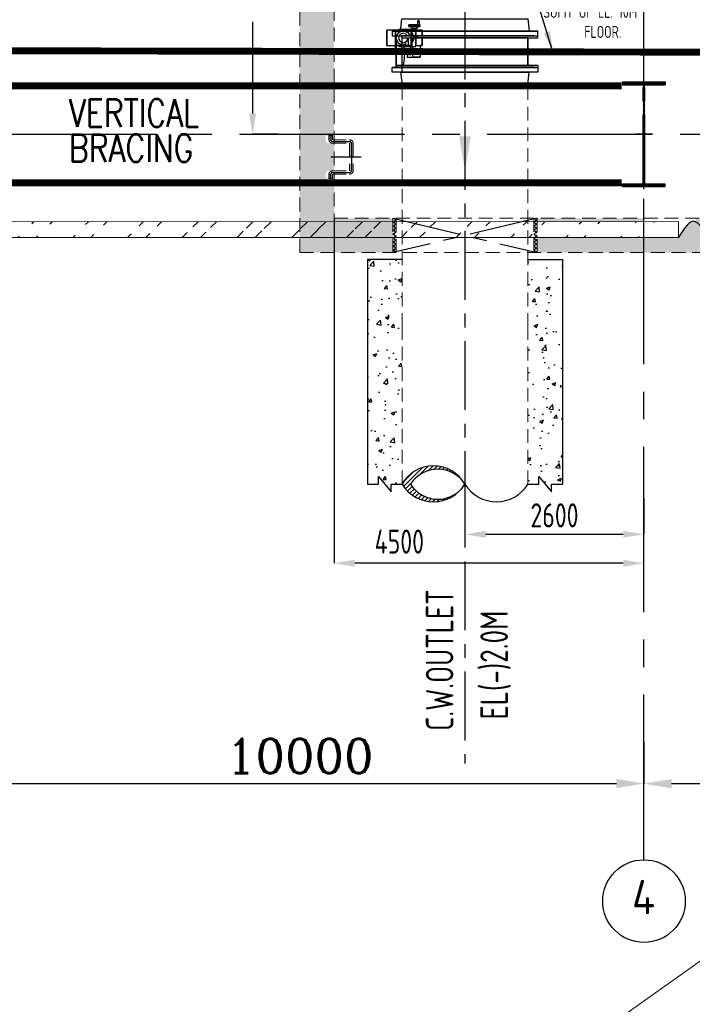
# Model space of a CAD drawing. Extents: x -7650383 to 4934791, y -137560 to 1826789.
# Tile 27 of 256: x 220324 to 230093, y 456442 to 470746. Entities that reach past the tile are written whole.
import ezdxf
from ezdxf.enums import TextEntityAlignment as Align

# ---------------------------------------------------------------- set-up
doc = ezdxf.new("R2010")
doc.units = 0
doc.header["$LTSCALE"] = 800
doc.header["$MEASUREMENT"] = 0
for name, pattern in [('CENTER', [2, 1.25, -0.25, 0.25, -0.25]), ('CENTER2', [1.125, 0.75, -0.125, 0.125, -0.125]), ('DASHDOT', [1, 0.5, -0.25, 0, -0.25]), ('HIDDEN', [0.375, 0.25, -0.125])]:
    doc.linetypes.add(name, pattern=pattern)
doc.layers.get('0').update_dxf_attribs({"linetype": 'CONTINUOUS'})
for name, color, linetype in [('0-7-COL', 2, 'CENTER'), ('BLDG', 2, 'CONTINUOUS'), ('CENTER', 2, 'CENTER'), ('COL', 1, 'CENTER'), ('CWPIPEI', 4, 'CONTINUOUS'), ('GRID', 8, 'CENTER'), ('HATCH', 9, 'CONTINUOUS'), ('STR', 2, 'CONTINUOUS'), ('T', 3, 'CONTINUOUS'), ('TEXT', 3, 'CONTINUOUS')]:
    doc.layers.add(name, color=color, linetype=linetype)
for name, color, linetype, lineweight in [('DIM', 4, 'CONTINUOUS', 13), ('EQP0', 8, 'HIDDEN', 9), ('STAIR', 4, 'CONTINUOUS', 13), ('WALL', 6, 'CONTINUOUS', 18)]:
    doc.layers.add(name, color=color, linetype=linetype, lineweight=lineweight)
doc.styles.add('ROMANC', font='romanc')
doc.styles.add('ROMANS', font='ISO9.shx', dxfattribs={"width": 0.8})
doc.styles.add('S1', font='SIMPLEX.SHX', dxfattribs={"height": 200})
doc.styles.add('S3', font='ROMANS1.SHX', dxfattribs={"width": 0.8})
doc.styles.get("Standard").update_dxf_attribs({"font": 'ISO9'})
doc.dimstyles.get("Standard").update_dxf_attribs({"dimtxt": 0.18, "dimasz": 0.18, "dimexe": 0.18, "dimexo": 0.0625, "dimgap": 0.09, "dimtad": 0, "dimtih": 1, "dimtoh": 1, "dimdec": 4, "dimzin": 0, "dimdsep": 46, "dimtxsty": 'Standard', "dimcen": 0.09, "dimadec": 0, "dimazin": 0, "dimtfac": 1, "dimtdec": 4, "dimtofl": 0, "dimtmove": 0, "dimatfit": 3, "dimfxl": 1, "dimtolj": 1, "dimtzin": 0, "dimarcsym": 0})
doc.dimstyles.new('STANDARD$0', dxfattribs={"dimtxt": 250, "dimasz": 200, "dimexe": 0, "dimexo": 0, "dimgap": 100, "dimtad": 1, "dimdec": 0, "dimzin": 0, "dimdsep": 46, "dimtxsty": 'S1', "dimcen": 0, "dimadec": 0, "dimazin": 0, "dimtfac": 1, "dimtdec": 0, "dimtmove": 2, "dimatfit": 3, "dimfxl": 1, "dimtolj": 1, "dimtzin": 0, "dimarcsym": 0})
pattern_1 = [(45, (322651.97, -823002.334), (29.1681547, -29.1681547), []), (315, (322651.97, -823002.334), (-29.1681547, -29.1681547), [])]

# ---------------------------------------------------------------- blocks, each defined once
blk = doc.blocks.new('*D349')
at = {"layer": 'DIM', "color": 9, "lineweight": -2, "transparency": 16777216}
for p, q in [((224891, 467862), (224891, 462850)), ((229091, 462850), (225191, 462850)), ((229391, 462739), (229391, 462850))]:
    blk.add_line(p, q, dxfattribs=at)
at = {"layer": 'DIM', "color": 9, "transparency": 16777216}
for points in [[(225191, 462900), (225191, 462800), (224891, 462850)], [(229091, 462900), (229091, 462800), (229391, 462850)]]:
    blk.add_solid(points, dxfattribs=at)
at = {"layer": 'DIM', "transparency": 16777216, "insert": (225838, 463164), "char_height": 350, "attachment_point": 5, "style": 'ROMANS'}
blk.add_mtext('\\A1;4500', dxfattribs=at)
blk = doc.blocks.new('*D371')
at = {"layer": 'DIM', "color": 9, "lineweight": -2, "transparency": 16777216}
for p, q in [((223714, 472627), (223708, 472627)), ((223708, 472327), (223708, 471983)), ((223708, 469382), (223708, 470716)), ((224077, 469082), (223708, 469082))]:
    blk.add_line(p, q, dxfattribs=at)
at = {"layer": 'DIM', "color": 9, "transparency": 16777216}
for points in [[(223658, 472327), (223758, 472327), (223708, 472627)], [(223658, 469382), (223758, 469382), (223708, 469082)]]:
    blk.add_solid(points, dxfattribs=at)
at = {"layer": 'DIM', "transparency": 16777216, "insert": (223739, 471350), "char_height": 350, "attachment_point": 5, "rotation": 90, "style": 'ROMANS'}
blk.add_mtext('\\A1;3545\\P(TYP)', dxfattribs=at)
blk = doc.blocks.new('*D373')
at = {"layer": 'DIM', "color": 9, "lineweight": -2, "transparency": 16777216}
for p, q in [((229391, 463798), (229391, 463270)), ((226791, 463710), (226791, 463270)), ((227091, 463270), (229091, 463270))]:
    blk.add_line(p, q, dxfattribs=at)
at = {"layer": 'DIM', "color": 9, "transparency": 16777216}
for points in [[(227091, 463320), (227091, 463220), (226791, 463270)], [(229091, 463320), (229091, 463220), (229391, 463270)]]:
    blk.add_solid(points, dxfattribs=at)
at = {"layer": 'DIM', "transparency": 16777216, "insert": (228091, 463545), "char_height": 350, "attachment_point": 5, "style": 'ROMANS'}
blk.add_mtext('\\A1;2600', dxfattribs=at)
blk = doc.blocks.new('A$C41E52089')
at = {"layer": 'COL'}
h = blk.add_hatch(dxfattribs=at)
h.set_pattern_fill('ANSI31', color=256, scale=100, style=0)
h.paths.add_polyline_path([(310, -720), (0, -720), (0, -760), (310, -760)])
h.paths.add_polyline_path([(0, -720), (-310, -720), (-310, -760), (0, -760)])
h.paths.add_polyline_path([(0, 0), (-13, 0), (-13, -720), (0, -720)])
h.paths.add_polyline_path([(0, 720), (-13, 720), (-13, 0), (0, 0)])
h.paths.add_polyline_path([(12, 0), (0, 0), (0, -720), (12, -720)])
h.paths.add_polyline_path([(12, 720), (0, 720), (0, 0), (12, 0)])
h.paths.add_polyline_path([(310, 760), (0, 760), (0, 720), (12, 720), (310, 720)])
h.paths.add_polyline_path([(0, 760), (-310, 760), (-310, 720), (0, 720)])
for p, q in [((-310, 760), (310, 760)), ((-310, 760), (-310, 720)), ((-310, 720), (310, 720)), ((-13, -720), (-13, 720)), ((12, -720), (12, 720)), ((310, 760), (310, 720)), ((-310, -720), (310, -720)), ((-310, -760), (-310, -720)), ((-310, -760), (310, -760)), ((310, -760), (310, -720))]:
    blk.add_line(p, q, dxfattribs=at)
at = {"layer": 'COL', "color": 2}
for p, q in [((0, -800), (0, 800)), ((123, 0), (-123, 0))]:
    blk.add_line(p, q, dxfattribs=at)
blk = doc.blocks.new('*D216')
at = {"layer": 'DIM', "color": 4, "linetype": 'Continuous', "lineweight": -2, "transparency": 16777216}
blk.add_line((219791, 459649), (228991, 459649), dxfattribs=at)
at = {"layer": 'DIM', "color": 4, "linetype": 'Continuous', "transparency": 16777216}
for points in [[(219791, 459716), (219791, 459582), (219391, 459649)], [(228991, 459716), (228991, 459582), (229391, 459649)]]:
    blk.add_solid(points, dxfattribs=at)
at = {"layer": 'DIM', "linetype": 'Continuous', "transparency": 16777216, "insert": (224391, 460049), "char_height": 500, "attachment_point": 5, "style": 'ROMANC'}
blk.add_mtext('\\A1;10000', dxfattribs=at)
blk = doc.blocks.new('PIPECUT')
h = blk.add_hatch()
h.set_pattern_fill('ANSI31', color=9, scale=0.2, angle=180, style=0)
h.set_pattern_definition([(225, (-34534.742475, -48482.33709), (0.01767766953, -0.01767766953), [])])
h.paths.add_polyline_path([(0, 0, -0.552818), (0.4319, 0, -0.552129), (0, 0, 0.585634), (0.5, 0, 0.553556)])
for centre, radius, start, end in [((-0.25, -0.1566), 0.295, 32.06621, 147.93379), ((0.25, -0.1566), 0.295, 32.06607, 147.93393), ((0.2159, -0.1356), 0.255, 32.13078, 147.86922), ((0.2159, 0.1359), 0.2552, 212.19123, 327.80877), ((0.25, 0.1402), 0.2866, 209.29064, 330.70936)]:
    blk.add_arc(centre, radius, start, end)
blk = doc.blocks.new('A$C0BD465DE')
at = {"layer": 'CWPIPEI', "ltscale": 0.5}
h = blk.add_hatch(dxfattribs=at)
h.set_pattern_fill('AR-CONC', color=0, scale=100)
h.set_pattern_definition([(50, (-56184, -61953.53), (717.26, -62.752), [75, -825]), (355, (-56184, -61953.5), (-138.7513, 752.192), [60, -660]), (100.4514, (-56124.25, -61958.76), (578.509, 689.44), [63.74, -701.142]), (46.1842, (-56184, -61753.5), (1067.241, -165.519), [112.5, -1237.5]), (96.6356, (-56095.1, -61767.3), (934.662, 974.119), [95.61, -1051.714]), (351.1842, (-56184, -61753.5), (934.662, 974.119), [90, -990]), (21, (-56084, -61803.53), (596.907, -402.619), [75, -825]), (326, (-56084, -61803.5), (243.3153, 725.15), [60, -660]), (71.4514, (-56034.3, -61837.1), (840.2224, 322.531), [63.74, -701.142]), (37.5, (-56184.02, -61953.53), (12.15986, 332.89385), [0, -652, 0, -670, 0, -662.5]), (7.5, (-56184.02, -61953.53), (263.0695, 394.4117), [0, -382, 0, -637, 0, -252.5]), (327.5, (-56407.02, -61953.53), (533.8224, -22.5549), [0, -250, 0, -780, 0, -1035]), (317.5, (-56507.02, -61953.53), (583.1862, 100.105), [0, -325, 0, -518, 0, -735])])
h.paths.add_polyline_path([(4800, -6652), (4400, -6652), (4400, -7550), (5700, -7550), (5750, -7550), (5750, -7150), (4800, -7150)])
h.paths.add_polyline_path([(8320, -7150), (5750, -7150), (5750, -7550), (8320, -7550)])
h.paths.add_polyline_path([(12750, -7150), (8320, -7150), (8320, -7550), (12250, -7550), (12250, -13000), (12750, -13000)])
h.paths.add_polyline_path([(12900, -14366), (9400, -14500), (9400, -14720), (12900, -14720)])
h.paths.add_polyline_path([(12900, -14332), (12900, -13000), (12250, -13000), (12250, -14220), (9400, -14220), (9400, -14427)])
h.paths.add_polyline_path([(7301, -14500), (3750, -14500), (3750, -14270), (7301, -14270), (7301, -14220), (3500, -14220), (3500, -14720), (7301, -14720)])
h.paths.add_polyline_path([(3500, -14220), (2865, -14220), (2865, -14720), (3500, -14720)])
edge = h.paths.add_edge_path()
edge.add_line((766, -14220), (250, -14220))
edge.add_line((250, -14220), (250, -14295))
edge.add_line((250, -14295), (312, -14295))
edge.add_line((312, -14295), (312, -14345))
edge.add_line((312, -14345), (250, -14345))
edge.add_arc((250, -14295), 50, 180, 270, ccw=False)
edge.add_line((200, -14295), (200, -14220))
edge.add_line((200, -14220), (0, -14220))
edge.add_line((0, -14220), (0, -14720))
edge.add_line((0, -14720), (766, -14720))
edge.add_line((766, -14720), (766, -14220))
edge = h.paths.add_edge_path(flags=17)
edge.add_spline(control_points=[(0, -14270), (0, -14270), (-83, -14270), (-250, -14730), (-500, -14040), (-672, -14514), (-760, -14499), (-765, -14497)], knot_values=[5095.586331, 5095.586331, 5095.586331, 5095.586331, 5265.43921, 5435.292087, 5774.997842, 6114.703597, 6135.662009, 6135.662009, 6135.662009, 6135.662009], degree=3, periodic=0)
edge.add_line((-765, -14498), (-765, -14720))
edge.add_line((-765, -14720), (0, -14720))
edge.add_line((0, -14720), (0, -14270))
edge = h.paths.add_edge_path()
edge.add_line((0, -14270), (0, -14220))
edge.add_line((0, -14220), (-200, -14220))
edge.add_line((-200, -14220), (-200, -14295))
edge.add_arc((-250, -14295), 50, -90, 0, ccw=False)
edge.add_line((-250, -14345), (-311, -14345))
edge.add_line((-311, -14345), (-311, -14295))
edge.add_line((-311, -14295), (-250, -14295))
edge.add_line((-250, -14295), (-250, -14220))
edge.add_line((-250, -14220), (-765, -14220))
edge.add_line((-765, -14220), (-765, -14720))
edge.add_line((-765, -14720), (0, -14720))
edge.add_line((0, -14720), (0, -14270))
h.paths.add_polyline_path([(-2864, -14220), (-3500, -14220), (-3500, -14720), (-2864, -14720)])
edge = h.paths.add_edge_path()
edge.add_spline(control_points=[(-3500, -14270), (-3500, -14270), (-3583, -14234), (-3667, -14367), (-3750, -14500)], knot_values=[9851.466902, 9851.466902, 9851.466902, 9851.466902, 10021.319784, 10191.172664, 10191.172664, 10191.172664, 10191.172664], degree=3, periodic=0)
edge.add_line((-3750, -14500), (-4250, -14500))
edge.add_line((-4250, -14500), (-4250, -14720))
edge.add_line((-4250, -14720), (-3500, -14720))
edge.add_line((-3500, -14720), (-3500, -14270))
h.paths.add_polyline_path([(-4250, -14500), (-5800, -14500), (-5800, -14720), (-4250, -14720)])
h.paths.add_polyline_path([(-4250, -14220), (-5800, -14220), (-5800, -14270), (-4250, -14270)])
h.paths.add_polyline_path([(-9249, -14720), (-7899, -14720), (-7899, -14270), (-9249, -14170)])
edge = h.paths.add_edge_path()
edge.add_line((-8749, -13580), (-8824, -13580))
edge.add_line((-8824, -13580), (-8824, -13641))
edge.add_line((-8824, -13641), (-8874, -13641))
edge.add_line((-8874, -13641), (-8874, -13580))
edge.add_arc((-8824, -13580), 50, 90, 180, ccw=False)
edge.add_line((-8824, -13530), (-8749, -13530))
edge.add_line((-8749, -13530), (-8749, -13130))
edge.add_line((-8749, -13130), (-8824, -13130))
edge.add_arc((-8824, -13080), 50, 180, 270, ccw=False)
edge.add_line((-8874, -13080), (-8874, -13019))
edge.add_line((-8874, -13019), (-8824, -13019))
edge.add_line((-8824, -13019), (-8824, -13080))
edge.add_line((-8824, -13080), (-8749, -13080))
edge.add_line((-8749, -13080), (-8750, -13000))
edge.add_line((-8750, -13000), (-9249, -13704))
edge.add_line((-9249, -13704), (-9249, -14170))
edge.add_line((-9249, -14170), (-7899, -14270))
edge.add_line((-7899, -14270), (-7899, -14220))
edge.add_line((-7899, -14220), (-8749, -14220))
edge.add_line((-8749, -14220), (-8749, -13580))
h.paths.add_polyline_path([(-4880, -7150), (-9249, -7150), (-9249, -13704), (-8750, -13000), (-8750, -7550), (-4880, -7550)])
h.paths.add_polyline_path([(-4400, -6661), (-4800, -6661), (-4800, -7150), (-4880, -7149), (-4880, -7547), (-4400, -7550)])
at = {"layer": 'EQP0'}
h = blk.add_hatch(dxfattribs=at)
h.set_pattern_fill('ACET-2D-ANSI37', color=256, scale=330, angle=450, style=0)
h.set_pattern_definition(pattern_1)
h.paths.add_polyline_path([(-7849, -14720), (-7899, -14720), (-7899, -14220), (-7849, -14220)])
h = blk.add_hatch(dxfattribs=at)
h.set_pattern_fill('ACET-2D-ANSI37', color=256, scale=330, angle=450, style=0)
h.set_pattern_definition(pattern_1)
h.paths.add_polyline_path([(-5850, -14720), (-5800, -14720), (-5800, -14220), (-5850, -14220)])
at = {"color": 2, "linetype": 'CENTER'}
for p, q in [((-8800, -13019), (-8800, -13080)), ((-8799, -13019), (-8799, -13080)), ((-8775, -13105), (-8525, -13105)), ((-8774, -13105), (-8524, -13105)), ((-8500, -13130), (-8500, -13530)), ((-8499, -13130), (-8499, -13530)), ((-8800, -13641), (-8800, -13580)), ((-8799, -13641), (-8799, -13580)), ((-8775, -13555), (-8525, -13555)), ((-8774, -13555), (-8524, -13555)), ((-7899, -14220), (-5800, -14720)), ((-5800, -14220), (-7899, -14720))]:
    blk.add_line(p, q, dxfattribs=at)
at = {"color": 8}
for p, q in [((-8800, -13330), (-8359, -13330)), ((-8799, -13330), (-8419, -13330))]:
    blk.add_line(p, q, dxfattribs=at)
at = {"color": 2, "linetype": 'CENTER'}
for centre, start, end in [((-8775, -13080), 180, 270), ((-8774, -13080), 180, 270), ((-8525, -13130), 0, 90), ((-8524, -13130), 0, 90), ((-8775, -13580), 90, 180), ((-8774, -13580), 90, 180), ((-8525, -13530), 270, 0), ((-8524, -13530), 270, 0)]:
    blk.add_arc(centre, 25, start, end, dxfattribs=at)
at = {"layer": 'EQP0'}
for p, q in [((-9249, -14720), (-9249, -7150)), ((-8750, -7550), (-8750, -14220)), ((-8825, -13019), (-8825, -13080)), ((-8825, -13019), (-8775, -13019)), ((-8824, -13019), (-8824, -13080)), ((-8824, -13019), (-8774, -13019)), ((-8775, -13019), (-8775, -13080)), ((-8775, -13080), (-8525, -13080)), ((-8775, -13130), (-8525, -13130)), ((-8774, -13019), (-8774, -13080)), ((-8774, -13080), (-8524, -13080)), ((-8774, -13130), (-8524, -13130)), ((-8525, -13130), (-8525, -13530)), ((-8524, -13130), (-8524, -13530)), ((-8475, -13130), (-8475, -13530)), ((-8474, -13130), (-8474, -13530)), ((-8825, -13641), (-8825, -13580)), ((-8824, -13641), (-8824, -13580)), ((-8775, -13530), (-8525, -13530)), ((-8775, -13580), (-8525, -13580)), ((-8775, -13641), (-8775, -13580)), ((-8774, -13530), (-8524, -13530)), ((-8774, -13580), (-8524, -13580)), ((-8774, -13641), (-8774, -13580)), ((-8825, -13641), (-8775, -13641)), ((-8824, -13641), (-8774, -13641)), ((-8750, -14220), (12250, -14220)), ((-7899, -14220), (-7899, -14720)), ((-7899, -14220), (-7899, -14720)), ((-7849, -14720), (-7849, -14220)), ((-5850, -14720), (-5850, -14220)), ((-5800, -14220), (-5800, -14720)), ((-5800, -14220), (-5800, -14720)), ((-9249, -14720), (12751, -14720))]:
    blk.add_line(p, q, dxfattribs=at)
for centre, start, end in [((-8775, -13080), 180, 270), ((-8774, -13080), 180, 270), ((-8525, -13130), 0, 90), ((-8524, -13130), 0, 90), ((-8775, -13580), 90, 180), ((-8774, -13580), 90, 180), ((-8525, -13530), 270, 0), ((-8524, -13530), 270, 0)]:
    blk.add_arc(centre, 50, start, end, dxfattribs=at)
blk = doc.blocks.new('A$C3D4354C1')
at = {"layer": 'CWPIPEI', "ltscale": 0.5}
h = blk.add_hatch(dxfattribs=at)
h.set_pattern_fill('AR-CONC', color=0, scale=75)
h.set_pattern_definition([(50, (43178.28, 47097), (537.9451, -47.064), [56.25, -618.75]), (355, (43178.3, 47097), (-104.0635, 564.144), [45, -495]), (100.45144, (43223.1, 47093.1), (433.8816, 517.08), [47.805, -525.8566]), (46.1842, (43178.3, 47247), (800.431, -124.1395), [84.375, -928.125]), (96.6356, (43245, 47236.65), (700.9965, 730.589), [71.708, -788.785]), (351.1842, (43178.3, 47247), (700.996, 730.589), [67.5, -742.5]), (21, (43253.28, 47209.5), (447.6803, -301.9642), [56.25, -618.75]), (326, (43253.3, 47209.5), (182.4865, 543.8625), [45, -495]), (71.45144, (43290.6, 47184.33), (630.1668, 241.8984), [47.805, -525.8566]), (37.5, (43178.28, 47097), (9.1199, 249.6704), [0, -489, 0, -502.5, 0, -496.875]), (7.5, (43178.28, 47097), (197.3022, 295.8088), [0, -286.5, 0, -477.75, 0, -189.375]), (327.5, (43011.03, 47097), (400.3668, -16.91615), [0, -187.5, 0, -585, 0, -776.25]), (317.5, (42936.03, 47097), (437.3896, 75.0787), [0, -243.75, 0, -388.5, 0, -551.25])])
h.paths.add_polyline_path([(-5435, -1820), (-5935, -1820), (-5935, -5095), (-5779, -5095), (-5779, -4983), (-5592, -5208), (-5592, -5095), (-5435, -5095)])
h.paths.add_polyline_path([(-7764, -1820), (-8264, -1820), (-8264, -5095), (-8108, -5095), (-8108, -4983), (-7921, -5208), (-7921, -5095), (-7764, -5095)])
h = blk.add_hatch(dxfattribs=at)
h.set_pattern_fill('AR-CONC', color=0, scale=75)
h.set_pattern_definition([(50, (48213.28, 47097), (537.9451, -47.064), [56.25, -618.75]), (355, (48213.3, 47097), (-104.0635, 564.144), [45, -495]), (100.45144, (48258.1, 47093.1), (433.8816, 517.08), [47.805, -525.8566]), (46.1842, (48213.3, 47247), (800.431, -124.1395), [84.375, -928.125]), (96.6356, (48280, 47236.65), (700.9965, 730.589), [71.708, -788.785]), (351.1842, (48213.3, 47247), (700.996, 730.589), [67.5, -742.5]), (21, (48288.28, 47209.5), (447.6803, -301.9642), [56.25, -618.75]), (326, (48288.3, 47209.5), (182.4865, 543.8625), [45, -495]), (71.45144, (48325.6, 47184.33), (630.1668, 241.8984), [47.805, -525.8566]), (37.5, (48213.28, 47097), (9.1199, 249.6704), [0, -489, 0, -502.5, 0, -496.875]), (7.5, (48213.28, 47097), (197.3022, 295.8088), [0, -286.5, 0, -477.75, 0, -189.375]), (327.5, (48046.03, 47097), (400.3668, -16.91615), [0, -187.5, 0, -585, 0, -776.25]), (317.5, (47971.03, 47097), (437.3896, 75.0787), [0, -243.75, 0, -388.5, 0, -551.25])])
h.paths.add_polyline_path([(-401, -1820), (-901, -1820), (-901, -5095), (-744, -5095), (-744, -4983), (-557, -5208), (-557, -5095), (-401, -5095)])
h.paths.add_polyline_path([(-2729, -1820), (-3229, -1820), (-3229, -5095), (-3073, -5095), (-3073, -4983), (-2886, -5208), (-2886, -5095), (-2729, -5095)])
h = blk.add_hatch(dxfattribs=at)
h.set_pattern_fill('AR-CONC', color=0, scale=75)
h.set_pattern_definition([(50, (51843.1, 47097.27), (537.9451, -47.064), [56.25, -618.75]), (355, (51843.1, 47097.3), (-104.0635, 564.144), [45, -495]), (100.45144, (51887.9, 47093.35), (433.8816, 517.08), [47.805, -525.8566]), (46.1842, (51843.1, 47247.3), (800.431, -124.1395), [84.375, -928.125]), (96.6356, (51909.8, 47236.9), (700.9965, 730.589), [71.708, -788.785]), (351.1842, (51843.1, 47247.3), (700.996, 730.589), [67.5, -742.5]), (21, (51918.1, 47209.77), (447.6803, -301.9642), [56.25, -618.75]), (326, (51918.1, 47209.8), (182.4865, 543.8625), [45, -495]), (71.45144, (51955.4, 47184.6), (630.1668, 241.8984), [47.805, -525.8566]), (37.5, (51843.1, 47097.27), (9.1199, 249.6704), [0, -489, 0, -502.5, 0, -496.875]), (7.5, (51843.1, 47097.27), (197.3022, 295.8088), [0, -286.5, 0, -477.75, 0, -189.375]), (327.5, (51675.84, 47097.27), (400.3668, -16.91615), [0, -187.5, 0, -585, 0, -776.25]), (317.5, (51600.84, 47097.27), (437.3896, 75.0787), [0, -243.75, 0, -388.5, 0, -551.25])])
h.paths.add_polyline_path([(3229, -1820), (2729, -1820), (2729, -5095), (2886, -5095), (2886, -4982), (3073, -5207), (3073, -5095), (3229, -5095)])
h.paths.add_polyline_path([(900, -1820), (400, -1820), (400, -5095), (557, -5095), (557, -4982), (744, -5207), (744, -5095), (900, -5095)])
h = blk.add_hatch(dxfattribs=at)
h.set_pattern_fill('AR-CONC', color=0, scale=75)
h.set_pattern_definition([(50, (58378.28, 47097), (537.9451, -47.064), [56.25, -618.75]), (355, (58378.3, 47097), (-104.0635, 564.144), [45, -495]), (100.45144, (58423.1, 47093.1), (433.8816, 517.08), [47.805, -525.8566]), (46.1842, (58378.3, 47247), (800.431, -124.1395), [84.375, -928.125]), (96.6356, (58445, 47236.65), (700.9965, 730.589), [71.708, -788.785]), (351.1842, (58378.3, 47247), (700.996, 730.589), [67.5, -742.5]), (21, (58453.28, 47209.5), (447.6803, -301.9642), [56.25, -618.75]), (326, (58453.3, 47209.5), (182.4865, 543.8625), [45, -495]), (71.45144, (58490.6, 47184.33), (630.1668, 241.8984), [47.805, -525.8566]), (37.5, (58378.28, 47097), (9.1199, 249.6704), [0, -489, 0, -502.5, 0, -496.875]), (7.5, (58378.28, 47097), (197.3022, 295.8088), [0, -286.5, 0, -477.75, 0, -189.375]), (327.5, (58211.03, 47097), (400.3668, -16.91615), [0, -187.5, 0, -585, 0, -776.25]), (317.5, (58136.03, 47097), (437.3896, 75.0787), [0, -243.75, 0, -388.5, 0, -551.25])])
h.paths.add_polyline_path([(9764, -1820), (9264, -1820), (9264, -5095), (9421, -5095), (9421, -4983), (9608, -5208), (9608, -5095), (9764, -5095)])
h.paths.add_polyline_path([(7435, -1820), (6935, -1820), (6935, -5095), (7092, -5095), (7092, -4983), (7279, -5208), (7279, -5095), (7435, -5095)])
at = {"ltscale": 0.5}
for p, q in [((-8264, -1820), (-8264, -5085)), ((-7764, -1820), (-8264, -1820)), ((-5935, -1820), (-5435, -1820)), ((-5435, -1820), (-5435, -5085)), ((-3229, -1820), (-2729, -1820)), ((-3229, -1820), (-3229, -5085)), ((-401, -1820), (-901, -1820)), ((-401, -1820), (-401, -5085)), ((400, -1820), (900, -1820)), ((400, -1820), (900, -1820)), ((400, -1820), (400, -5084)), ((2729, -1820), (3229, -1820)), ((3229, -1820), (3229, -5084)), ((6935, -1820), (7435, -1820)), ((6935, -1820), (6935, -5085)), ((9264, -1820), (9764, -1820)), ((9764, -1820), (9764, -5085))]:
    blk.add_line(p, q, dxfattribs=at)
for points in [[(-8264, -5085), (-8108, -5085), (-8108, -4972), (-7921, -5197), (-7921, -5085), (-7764, -5085)], [(-5935, -5085), (-5779, -5085), (-5779, -4972), (-5592, -5197), (-5592, -5085), (-5435, -5085)], [(-3229, -5085), (-3073, -5085), (-3073, -4972), (-2886, -5197), (-2886, -5085), (-2729, -5085)], [(-901, -5085), (-744, -5085), (-744, -4972), (-557, -5197), (-557, -5085), (-401, -5085)], [(400, -5084), (557, -5084), (557, -4972), (744, -5197), (744, -5084), (900, -5084)], [(2729, -5084), (2886, -5084), (2886, -4972), (3073, -5197), (3073, -5084), (3229, -5084)], [(6935, -5085), (7092, -5085), (7092, -4972), (7279, -5197), (7279, -5085), (7435, -5085)], [(9264, -5085), (9421, -5085), (9421, -4972), (9608, -5197), (9608, -5085), (9764, -5085)]]:
    blk.add_lwpolyline(points, dxfattribs=at)
blk = doc.blocks.new('*D293')
at = {"layer": 'DIM', "linetype": 'Continuous', "lineweight": -2, "transparency": 16777216}
for p, q in [((233641, 460332), (233641, 459647)), ((229391, 460256), (229391, 459647))]:
    blk.add_line(p, q, dxfattribs=at)
at = {"layer": 'DIM', "color": 4, "linetype": 'Continuous', "lineweight": -2, "transparency": 16777216}
blk.add_line((233241, 459647), (229791, 459647), dxfattribs=at)
at = {"layer": 'DIM', "color": 4, "linetype": 'Continuous', "transparency": 16777216}
for points in [[(229791, 459714), (229791, 459580), (229391, 459647)], [(233241, 459714), (233241, 459580), (233641, 459647)]]:
    blk.add_solid(points, dxfattribs=at)
at = {"layer": 'DIM', "linetype": 'Continuous', "transparency": 16777216, "insert": (231516, 459947), "char_height": 400, "attachment_point": 5, "style": 'ROMANS'}
blk.add_mtext('\\A1;4250', dxfattribs=at)

msp = doc.modelspace()

# ---------------------------------------------------------------- hatches: boundary and pattern name
at = {"layer": 'HATCH'}
h = msp.add_hatch(dxfattribs=at)
h.set_pattern_fill('ANSI32', color=256, scale=1500, style=0)
h.set_pattern_definition([(45, (201290.14, 372205.7), (-397.7476, 397.7476), []), (45, (201555.3, 372205.7), (-397.7476, 397.7476), [])])
edge = h.paths.add_edge_path()
edge.add_line((219276.2, 467811.7), (229891.2, 467811.6))
edge.add_line((219506.2, 467581.7), (229891.2, 467581.9))

# ---------------------------------------------------------------- linework, layer by layer
at = {"color": 2, "linetype": 'CENTER'}
msp.add_line((226791.2, 474076.3), (226791.2, 459942.4), dxfattribs=at)
at = {"layer": '0-7-COL', "color": 6, "linetype": 'Continuous'}
msp.add_circle((229391.2, 457941.2), 600, dxfattribs=at)
at = {"layer": 'BLDG'}
for p, q in [((225794.1, 470469.5), (225794.1, 470066.8)), ((225869.6, 470510.2), (225869.6, 470482.2)), ((227791.3, 470510.2), (225869.6, 470510.2)), ((225869.6, 470482.2), (227791.3, 470482.2)), ((227848.8, 470482.2), (227848.8, 470510.2)), ((225794.1, 470066.8), (225802.6, 470081.2)), ((225802.6, 470081.2), (227791.3, 470081.2)), ((227848.8, 470081.2), (227848.8, 470053.2))]:
    msp.add_line(p, q, dxfattribs=at)
at = {"layer": 'BLDG', "flags": 128}
for points in [[(225857.1, 470580.2), (225876.6, 470760.2), (227705.7, 470760.2), (227725.3, 470580.2)], [(225859.8, 470605.5), (226075.8, 470605.5), (226075.8, 470594.2), (226167.7, 470594.2), (226167.7, 470510.2), (226007.6, 470510.2), (226007.6, 470594.2), (225828.3, 470594.2)], [(226007.6, 470403.5), (226007.6, 470369.2), (225828.3, 470369.2), (225828.3, 470358), (226075.8, 470358), (226075.8, 470605.5), (225828.3, 470605.5), (225828.3, 470594.2), (226007.6, 470594.2), (226007.6, 470560), (226023.7, 470553.3), (226053.3, 470481.7), (226023.7, 470410.1), (226007.6, 470403.5)], [(225828.3, 470594.2), (225828.3, 470605.5), (225859.8, 470605.5)], [(225975.1, 470646.7), (225975.1, 470669.2), (226135.2, 470669.2), (226135.2, 470646.7), (225975.1, 470646.7)], [(226135.2, 470669.2), (225975.1, 470669.2)], [(225975.1, 470646.7), (226135.2, 470646.7)], [(226021.3, 470619.2), (226004.7, 470646.7), (226105.6, 470646.7), (226088.9, 470619.2)], [(226105.6, 470646.7), (226004.7, 470646.7)], [(226075.8, 470605.5), (226075.8, 470594.2), (226088.9, 470594.2), (226088.9, 470619.2), (226021.3, 470619.2), (226021.3, 470605.5), (226075.8, 470605.5)], [(226088.9, 470619.2), (226021.3, 470619.2)], [(226021.3, 470605.5), (226075.8, 470605.5), (226075.8, 470594.2), (226088.9, 470594.2)], [(226115, 470669.2), (226105.2, 470669.2), (226105.2, 470731.7), (226125.2, 470731.7), (226125.2, 470669.2), (226115, 470669.2)], [(226125.2, 470731.7), (226105.2, 470731.7)], [(226125.2, 470669.2), (226105.2, 470669.2)], [(225658.1, 470369.2), (225658.1, 470594.2)], [(225782.6, 470594.2), (225658.1, 470594.2), (225658.1, 470369.2), (225782.6, 470369.2)], [(227848.8, 470510.2), (227848.8, 470580.2), (225733.6, 470580.2), (225733.6, 470510.2), (227848.8, 470510.2)], [(225733.6, 470580.2), (227848.8, 470580.2)], [(225733.6, 470510.2), (227848.8, 470510.2)], [(225782.6, 470594.2), (225782.6, 470369.2)], [(225782.6, 470594.2), (225782.6, 470369.2)], [(225782.6, 470594.2), (225782.6, 470369.2), (226007.6, 470369.2), (226007.6, 470594.2), (225782.6, 470594.2)], [(225782.6, 470580.2), (225782.6, 470594.2), (225858.6, 470594.2)], [(225782.6, 470510.2), (225782.6, 470580.2)], [(225794.1, 470369.2), (225782.6, 470369.2), (225782.6, 470510.2)], [(225907.2, 470380.7), (225926.9, 470388.9), (225895.1, 470375.7), (225820.1, 470406.7), (225789, 470481.7), (225820.1, 470556.7), (225895.1, 470587.8), (225970.1, 470556.7), (225989.3, 470510.2), (225954, 470510.2), (225945.1, 470531.7), (225895.1, 470552.4), (225845.1, 470531.7), (225824.4, 470481.7), (225845.1, 470431.7), (225895.1, 470411), (225926.9, 470424.2), (225926.9, 470388.9)], [(225800.8, 470510.2), (225789, 470481.7), (225820.1, 470406.7), (225895.1, 470375.7), (225926.9, 470388.9), (225926.9, 470424.2)], [(225791.1, 470510.2), (225800.8, 470510.2)], [(225791.1, 470486.7), (225791.1, 470510.2), (225800.8, 470510.2)], [(225794.1, 470496.7), (225794.1, 470493.9), (225791.1, 470486.7)], [(225858.6, 470594.2), (226007.6, 470594.2), (226007.6, 470510.2), (225954, 470510.2), (225945.1, 470531.7), (225895.1, 470552.4), (225845.1, 470531.7), (225824.4, 470481.7), (225845.1, 470431.7), (225895.1, 470411), (225945.1, 470431.7), (225965.8, 470481.7), (225965.9, 470369.2), (225794.1, 470369.2)], [(225800.8, 470510.2), (225794.1, 470493.9)], [(225794.7, 470495.5), (225794.1, 470493.9), (225794.1, 470496.7), (225794.7, 470495.5)], [(225794.7, 470495.5), (225794.1, 470496.7), (225794.1, 470493.9)], [(225794.1, 470469.5), (225820.1, 470406.7), (225895.1, 470375.7), (225926.9, 470388.9)], [(227848.8, 470081.2), (225802.6, 470081.2), (225794.1, 470066.8), (225794.1, 470469.5), (225820.1, 470406.7), (225895.1, 470375.7), (225907.2, 470380.7), (225910.4, 470304.6)], [(225876.8, 470580.2), (225820.1, 470556.7), (225800.8, 470510.2)], [(225869.6, 470510.2), (225954, 470510.2), (225945.1, 470531.7), (225895.1, 470552.4), (225845.1, 470531.7), (225824.4, 470481.7), (225845.1, 470431.7), (225895.1, 470411), (225945.1, 470431.7), (225964.3, 470478.3)], [(225836.2, 470510.2), (225824.4, 470481.7), (225845.1, 470431.7), (225895.1, 470411), (225945.1, 470431.7), (225964.3, 470478.3), (225964.3, 470482.2)], [(225954, 470510.2), (225945.1, 470531.7), (225895.1, 470552.4), (225845.1, 470531.7), (225836.2, 470510.2)], [(225857.1, 470580.2), (227725.3, 470580.2)], [(227725.3, 470580.2), (225857.1, 470580.2)], [(225869.6, 470482.2), (227705.7, 470482.2)], [(227705.7, 470081.2), (227705.7, 470479.3), (225876.6, 470479.3), (225876.6, 469983.2)], [(225905.7, 470583.4), (225895.1, 470587.8), (225876.8, 470580.2)], [(225989.3, 470510.2), (225970.1, 470556.7), (225905.7, 470583.4)], [(225965.6, 470482.2), (225965.8, 470481.7), (225945.1, 470431.7), (225926.9, 470424.2)], [(225954, 470510.2), (225989.3, 470510.2)], [(225965.9, 470482.2), (225965.8, 470481.7)], [(226005.4, 470241.7), (226006.2, 470241.7), (226006.2, 470369.2), (226007.6, 470369.2), (226007.6, 470482.2), (226021.7, 470482.2)], [(226021.7, 470482.2), (226021.7, 470358), (226006.2, 470358), (226006.2, 470369.2), (226007.6, 470369.2), (226007.6, 470482.2), (226021.7, 470482.2)], [(226007.6, 470560), (226007.6, 470403.5), (226023.7, 470410.1), (226053.3, 470481.7), (226023.7, 470553.3), (226007.6, 470560)], [(226098.9, 470510.2), (226167.7, 470510.2), (226167.7, 470594.2), (226075.8, 470594.2), (226075.8, 470369.7), (226167.7, 470369.7), (226167.7, 470482.2), (226098.9, 470482.2), (227848.8, 470482.2)], [(226098.9, 470482.2), (226098.9, 470510.2), (227791.3, 470510.2)], [(227705.7, 470482.2), (226167.7, 470482.2), (226167.7, 470369.7), (226141.6, 470369.7)], [(227705.7, 470482.2), (227705.7, 470081.2)], [(225784, 470369.2), (226005.4, 470369.2), (226005.4, 470241.7), (225794.1, 470241.7)], [(225828.3, 470358), (226006.2, 470358), (226006.2, 470241.7), (225784, 470241.7), (225784, 470369.2), (225828.3, 470369.2), (225828.3, 470358)], [(225794.1, 470241.7), (225784, 470241.7), (225784, 470369.2)], [(225910.4, 470304.6), (225907.2, 470380.7)], [(225953.8, 470241.7), (226006.2, 470241.7), (226006.2, 470358), (226075.8, 470358), (226075.8, 470369.7), (226141.6, 470369.7), (226141.6, 470201.7)], [(226032.2, 470358), (226006.2, 470358), (226006.2, 470241.7), (225953.8, 470241.7), (225953.8, 470201.7), (226032.2, 470201.7), (226032.2, 470358)], [(226005.4, 470369.2), (225965.9, 470369.2)], [(226032.2, 470358), (226021.7, 470358)], [(225928.9, 470258.9), (225910.4, 470258.9), (225906.7, 470171.7), (225894, 470091.2), (225888.1, 470081.2)], [(225910.4, 470258.9), (225906.7, 470171.7), (225894, 470091.2), (225888.1, 470081.2)], [(225928.9, 470258.9), (225891.1, 470258.9), (225891.1, 470304.6), (225928.9, 470304.6)], [(225910.4, 470258.9), (225891.1, 470258.9), (225891.1, 470304.6), (225928.9, 470304.6)], [(225928.9, 470258.9), (225928.9, 470304.6), (225891.1, 470304.6), (225891.1, 470258.9), (225928.9, 470258.9)], [(225928.9, 470304.6), (225928.9, 470258.9), (225891.1, 470258.9), (225891.1, 470304.6), (225928.9, 470304.6)], [(225953.8, 470201.7), (226141.6, 470201.7), (226032.2, 470201.7)], [(227848.8, 470053.2), (225733.6, 470053.2)], [(227848.8, 470053.2), (227848.8, 469983.2), (225733.6, 469983.2), (225733.6, 470053.2), (227848.8, 470053.2)], [(225794.1, 470081.2), (225791.1, 470081.2)], [(225791.1, 470053.2), (225791.1, 470081.2), (225794.1, 470081.2)], [(225791.1, 470053.2), (227791.3, 470053.2)], [(227791.3, 470053.2), (225791.1, 470053.2)], [(225794.1, 470081.2), (225794.1, 470066.8)], [(225802.6, 470081.2), (227705.7, 470081.2)], [(225802.6, 470081.2), (227705.7, 470081.2)], [(225876.6, 470053.2), (225876.6, 470049.2), (227705.7, 470049.2), (227705.7, 470053.2), (225876.6, 470053.2), (227705.7, 470053.2)], [(227705.7, 470049.2), (225876.6, 470049.2)], [(226791.2, 470053.2), (226791.2, 470049.2)], [(227848.8, 469983.2), (225733.6, 469983.2)], [(227725.3, 469983.2), (225857.1, 469983.2), (227725.3, 469983.2)], [(225857.1, 469983.2), (225876.7, 469803.2), (227705.7, 469803.2), (227725.3, 469983.2)], [(225876.7, 469803.2), (227705.7, 469803.2)]]:
    msp.add_lwpolyline(points, dxfattribs=at)
at = {"layer": 'CENTER'}
msp.add_line((227956.4, 470281.7), (225683.9, 470281.7), dxfattribs=at)
at = {"layer": 'CENTER', "ltscale": 0.25, "const_width": 100, "flags": 128}
msp.add_lwpolyline([(219391.2, 470296.4), (243891.2, 470245.6)], dxfattribs=at)
at = {"layer": 'CWPIPEI', "ltscale": 0.5}
msp.add_spline([(237391.2, 467581.7), (237141.2, 467811.7), (236891.2, 467581.7), (236641.2, 467811.7), (236391.2, 467581.7), (236141.2, 467811.7), (235891.2, 467581.7), (235641.2, 467811.7), (235391.2, 467581.7), (235141.2, 467811.7), (234891.2, 467581.7), (234641.2, 467811.7), (234391.2, 467581.7), (234141.2, 467811.7), (233891.2, 467581.7), (233641.2, 467811.7), (233391.2, 467581.7), (233141.2, 467811.7), (232891.2, 467581.7), (232641.2, 467811.7), (232391.2, 467581.7), (232141.2, 467811.7), (231891.2, 467581.7), (231641.2, 467811.7), (231391.2, 467581.7), (231141.2, 467811.7), (230891.2, 467581.7), (230641.2, 467811.7), (230391.2, 467581.7), (230141.2, 467811.7), (229891.2, 467581.7)], degree=3, dxfattribs=at)
at = {"layer": 'EQP0', "color": 3, "linetype": 'HIDDEN'}
for p, q in [((225876.7, 466281.7), (225876.7, 469803.2)), ((227705.7, 466281.7), (227705.7, 469803.2)), ((225876.7, 463997), (225876.7, 466281.7)), ((227705.7, 463997), (227705.7, 466281.7))]:
    msp.add_line(p, q, dxfattribs=at)
at = {"layer": 'EQP0', "color": 3, "linetype": 'ByBlock'}
msp.add_solid([(226874.5, 469051.9), (226707.9, 469051.9), (226791.2, 468551.9)], dxfattribs=at)
at = {"layer": 'GRID', "linetype": 'CENTER2', "ltscale": 4}
for p, q in [((229391.2, 458541.2), (229391.2, 507092)), ((191114.6, 469081.7), (306850.7, 469081.7))]:
    msp.add_line(p, q, dxfattribs=at)
at = {"layer": 'STAIR'}
msp.add_line((355807.2, 546278.2), (178193.2, 420128.2), dxfattribs=at)
at = {"layer": 'STR', "color": 7, "linetype": 'DASHDOT', "const_width": 100}
for points in [[(219716.2, 469785.9), (229066.2, 469785.9)], [(219716.2, 468377.5), (229066.2, 468377.5)]]:
    msp.add_lwpolyline(points, dxfattribs=at)
at = {"layer": 'WALL'}
for p, q in [((229891.2, 467811.9), (219506.2, 467811.5)), ((229891.2, 467811.7), (229891.2, 467581.7)), ((229891.2, 467581.9), (219506.2, 467581.5))]:
    msp.add_line(p, q, dxfattribs=at)

# ---------------------------------------------------------------- block references
for name, p in [('A$C0BD465DE', (233641.2, 482081.7)), ('A$C3D4354C1', (233641.2, 469081.7))]:
    msp.add_blockref(name, p)
at = {"layer": 'COL'}
msp.add_blockref('A$C41E52089', (229391.2, 469081.7), dxfattribs=at)
at = {"layer": 'T', "xscale": 1829.000000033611, "yscale": 1829.000000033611, "zscale": 1829.000000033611, "rotation": 180}
msp.add_blockref('PIPECUT', (226791.2, 463997), dxfattribs=at)

# ---------------------------------------------------------------- texts
at = {"layer": '0-7-COL', "color": 6, "linetype": 'Continuous', "style": 'ROMANS'}
msp.add_text('4', height=500, dxfattribs=at).set_placement((229385.3, 458000.3), align=Align.MIDDLE)
at = {"layer": 'T', "style": 'S3', "width": 0.8}
for s, p in [('VERTICAL', (221037.8, 469190.3)), ('BRACING', (221037.8, 468680.3))]:
    msp.add_text(s, height=400, dxfattribs=at).set_placement(p)
at = {"layer": 'TEXT', "style": 'ROMANS', "width": 0.8}
for s, p in [('C.W.OUTLET', (226423.1, 461442.7)), ('EL(-)2.0M', (227214, 461370.3))]:
    msp.add_text(s, height=400, rotation=90, dxfattribs=at).set_placement(p, align=Align.MIDDLE)
at = {"layer": 'TEXT', "attachment_point": 1, "style": 'ROMANS'}
for s, insert, char_height, width in [('\\pi173.19;MONORAIL FOR \\P\\pi298.9;HANDLING OF \\P\\pi53.19;VACUUM PUMPS \\P\\pi98.904;FROM SOFIT OF \\P\\pi58.904;EL. 9.0M FLOOR', (220522.6, 474637.9), 300, 2986.379), ('\\pi244.39;MONORAIL FOR \\P\\pi124.39;HANDLING OF BF \\P\\pi301.06;VALVES FROM \\P\\pi77.725;SOFIT OF EL. 10M \\P\\pi674.39;FLOOR.', (227849.6, 471822.9), 175, 2028.783)]:
    msp.add_mtext(s, dxfattribs=dict(at, insert=insert, char_height=char_height, width=width))

# ---------------------------------------------------------------- dimensions: what is measured, and where the dimension line sits
at = {"layer": 'DIM'}
dim = msp.add_linear_dim(base=(223707.5, 469081.7), p1=(223714.2, 472626.7), p2=(224076.7, 469081.7), angle=90, text='<>\\X(TYP)', dimstyle='STANDARD$0', override={"dimtxt": 350, "dimasz": 300, "dimtxsty": 'ROMANS', "dimclrd": 9, "dimclre": 9, "dimclrt": 256, "dimtix": 1, "dimatfit": 0}, dxfattribs=at)
dim.commit()
dim.dimension.update_dxf_attribs({"geometry": '*D371', "text_midpoint": (223738.6, 471349.8), "dimtype": 160})
dim = msp.add_linear_dim(base=(224891.2, 462850.5), p1=(229391.2, 462739.3), p2=(224891.2, 467861.7), dimstyle='STANDARD$0', override={"dimtxt": 350, "dimasz": 300, "dimtxsty": 'ROMANS', "dimclrd": 9, "dimclre": 9, "dimclrt": 256, "dimtix": 1, "dimatfit": 0}, dxfattribs=at)
dim.commit()
dim.dimension.update_dxf_attribs({"geometry": '*D349', "text_midpoint": (225838.1, 463163.7), "dimtype": 160})
dim = msp.add_linear_dim(base=(229391.2, 463269.7), p1=(226791.2, 463710.2), p2=(229391.2, 463798.1), dimstyle='STANDARD$0', override={"dimtxt": 350, "dimasz": 300, "dimtxsty": 'ROMANS', "dimclrd": 9, "dimclre": 9, "dimclrt": 256, "dimtix": 1, "dimatfit": 0}, dxfattribs=at)
dim.commit()
dim.dimension.update_dxf_attribs({"geometry": '*D373', "text_midpoint": (228091.2, 463544.7)})
at = {"layer": 'DIM', "linetype": 'Continuous'}
dim = msp.add_linear_dim(base=(229391.2, 459649.1), p1=(219391.2, 459649.1), p2=(229391.2, 459649.1), dimstyle='STANDARD$0', override={"dimscale": 100, "dimtxt": 5, "dimasz": 4, "dimgap": 1.5, "dimtxsty": 'ROMANC', "dimclrd": 4, "dimclre": 256, "dimclrt": 256, "dimtix": 1}, dxfattribs=at)
dim.commit()
dim.dimension.update_dxf_attribs({"geometry": '*D216', "text_midpoint": (224391.2, 460049.1)})
dim = msp.add_linear_dim(base=(229391.2, 459647), p1=(233641.2, 460332.1), p2=(229391.2, 460255.6), angle=180, dimstyle='STANDARD$0', override={"dimscale": 100, "dimtxt": 4, "dimasz": 4, "dimgap": 1, "dimtxsty": 'ROMANS', "dimclrd": 4, "dimclre": 256, "dimclrt": 256, "dimtix": 1}, dxfattribs=at)
dim.commit()
dim.dimension.update_dxf_attribs({"geometry": '*D293', "text_midpoint": (231516.2, 459947)})

# ---------------------------------------------------------------- leaders
msp.add_leader([(228068.3, 470278.4), (227764.9, 471276.2), (229717.9, 471276.2)], dimstyle='Standard', override={"dimtxt": 350, "dimasz": 300, "dimexe": 0, "dimexo": 0, "dimgap": 100, "dimtad": 0, "dimtih": 0, "dimtoh": 0, "dimdec": 0, "dimtxsty": 'ROMANS', "dimcen": 0, "dimclrd": 9, "dimclre": 9, "dimclrt": 256, "dimtdec": 0, "dimtix": 1, "dimtofl": 1, "dimatfit": 0})

doc.saveas('drawing.dxf')
